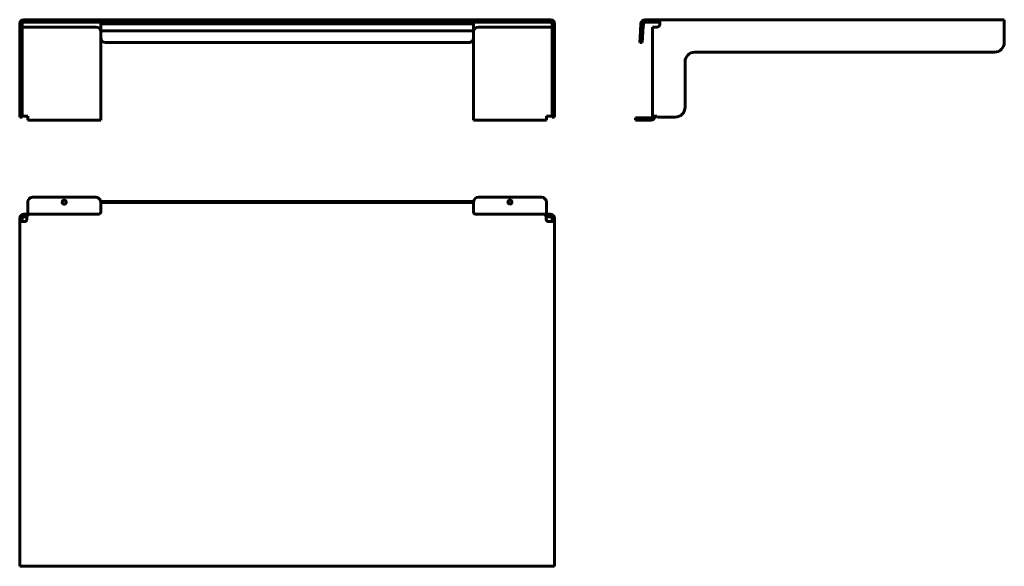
# Model space of a CAD drawing. Header units: inches. Extents: x 18 to 625, y 9 to 346.
import ezdxf

# ---------------------------------------------------------------- set-up
doc = ezdxf.new("R2010")
doc.units = ezdxf.units.IN
doc.header["$MEASUREMENT"] = 0
for name, color, linetype, lineweight in [('Front', 7, 'Continuous', 60), ('Side', 7, 'Continuous', 60), ('Top', 7, 'Continuous', 60)]:
    doc.layers.add(name, color=color, linetype=linetype, lineweight=lineweight)

# ---------------------------------------------------------------- blocks, each defined once
blk = doc.blocks.new('FamilyGeomCombination_8988-Ref_ Level')
at = {"layer": 'Top'}
for p, q in [((-117.67, 6.25), (-156.67, 6.25)), ((157.33, 6.25), (118.33, 6.25)), ((-159.67, -3.25), (-159.67, 3.25)), ((-114.67, 2.93), (-114.67, 3.22)), ((-114.67, 3.22), (115.33, 3.22)), ((115.33, 2.93), (-114.67, 2.93)), ((-114.67, 2.93), (-114.67, 0.42)), ((-114.67, 2.93), (115.33, 2.93)), ((-114.67, 0.42), (-114.67, -2.78)), ((115.33, 3.22), (115.33, 2.93)), ((115.33, 0.42), (115.33, 2.93)), ((115.33, -2.76), (115.33, 0.42)), ((160.33, -3.25), (160.33, 3.25)), ((-158.67, -4.25), (-162.17, -4.25)), ((-162.17, -5.75), (-160.17, -5.75)), ((-160.17, -5.75), (-160.17, -7.25)), ((-159.67, -4.25), (-159.67, -3.25)), ((-116.14, -4.25), (-158.67, -4.25)), ((158.67, -4.25), (116.83, -4.25)), ((158.67, -4.25), (162.83, -4.25)), ((162.83, -5.75), (160.17, -5.75)), ((160.17, -7.25), (160.17, -5.75)), ((160.33, -3.25), (160.33, -4.25)), ((-164.67, -8.75), (-164.67, -6.75)), ((-163.17, -6.75), (-164.67, -6.75)), ((-164.67, -8.75), (-164.67, -221.25)), ((-162.17, -8.75), (-164.67, -8.75)), ((-163.17, -6.75), (-163.17, -8.75)), ((-162.17, -8.75), (-161.67, -8.75)), ((161.67, -8.75), (162.83, -8.75)), ((165.33, -8.75), (162.83, -8.75)), ((163.83, -8.75), (163.83, -6.75)), ((163.83, -6.75), (165.33, -6.75)), ((165.33, -6.75), (165.33, -8.75)), ((165.33, -221.25), (165.33, -8.75)), ((-164.67, -221.25), (-162.17, -221.25)), ((162.83, -221.25), (-162.17, -221.25)), ((162.83, -221.25), (165.33, -221.25))]:
    blk.add_line(p, q, dxfattribs=at)
at = {"layer": 'Top', "flags": 128}
for points in [[(-156.67, 6.25), (-157.44, 6.15), (-158.17, 5.85), (-158.79, 5.37), (-159.27, 4.75), (-159.57, 4.03), (-159.67, 3.25)], [(-114.68, 3.52), (-114.77, 4.03), (-115.07, 4.75), (-115.55, 5.37), (-116.17, 5.85), (-116.89, 6.15), (-117.67, 6.25)], [(-137.17, 2.02), (-137.49, 2.06), (-137.78, 2.19), (-138.04, 2.38), (-138.23, 2.64), (-138.36, 2.93), (-138.4, 3.25), (-138.36, 3.57), (-138.23, 3.86), (-138.04, 4.12), (-137.78, 4.31), (-137.49, 4.44), (-137.17, 4.48)], [(-137.17, 4.48), (-136.85, 4.44), (-136.55, 4.31), (-136.3, 4.12), (-136.1, 3.86), (-135.98, 3.57), (-135.94, 3.25), (-135.98, 2.93), (-136.1, 2.64), (-136.3, 2.38), (-136.55, 2.19), (-136.85, 2.06), (-137.17, 2.02)]]:
    blk.add_lwpolyline(points, dxfattribs=at)
at = {"layer": 'Top'}
for centre, radius, start, end in [((118.33, 3.25), 3, 90, 174.75349), ((157.33, 3.25), 3, 360, 90), ((137.83, 3.25), 1.23, 90, 270), ((137.83, 3.25), 1.23, 270, 90), ((-162.17, -6.75), 2.5, 90, 180), ((-162.17, -6.75), 1, 90, 180), ((-158.67, -5.75), 1.5, 90, 180), ((-116.14, -2.78), 1.47, 270, 0), ((116.83, -2.76), 1.49, 180, 270), ((158.67, -5.75), 1.5, 0, 90), ((162.83, -6.75), 2.5, 360, 90), ((162.83, -6.75), 1, 0, 90), ((-161.67, -7.25), 1.5, 270, 0), ((161.67, -7.25), 1.5, 180, 270)]:
    blk.add_arc(centre, radius, start, end, dxfattribs=at)
blk = doc.blocks.new('FamilyGeomCombination_8988-Front')
at = {"layer": 'Front'}
for p, q in [((162.83, 62), (-162.17, 62)), ((-164.67, 59.5), (-164.67, 48)), ((-163.17, 48), (-163.17, 59.5)), ((-163.17, 57.5), (-162.17, 57.5)), ((-162.17, 60.5), (162.83, 60.5)), ((-162.17, 57.5), (-117.67, 57.5)), ((-114.67, 59.5), (-114.67, 60.5)), ((-114.67, 55.21), (-114.67, 59.5)), ((-114.67, 59.5), (115.33, 59.5)), ((115.33, 60.5), (115.33, 59.5)), ((115.33, 59.5), (115.33, 55.21)), ((162.83, 57.5), (118.33, 57.5)), ((162.83, 57.5), (163.83, 57.5)), ((163.83, 48), (163.83, 59.5)), ((165.33, 59.5), (165.33, 48)), ((-114.67, 2.5), (-114.67, 54.5)), ((115.33, 54.5), (115.33, 2.5)), ((-164.67, 48), (-164.67, 42)), ((-163.17, 42), (-163.17, 48)), ((165.33, 42), (165.33, 48)), ((-164.67, 42), (-163.17, 42)), ((-164.67, 36), (-164.67, 42)), ((-163.17, 42), (-163.17, 36)), ((163.83, 42), (165.33, 42)), ((165.33, 42), (165.33, 36)), ((-164.67, 8), (-164.67, 36)), ((-163.17, 36), (-163.17, 8)), ((163.83, 8), (163.83, 36)), ((165.33, 36), (165.33, 8)), ((-164.67, 8), (-164.67, 2)), ((-163.17, 2), (-163.17, 8)), ((165.33, 2), (165.33, 8)), ((-164.67, 2), (-163.17, 2)), ((-162.17, 2.5), (-163.13, 2.5)), ((-159.67, 2.5), (-162.17, 2.5)), ((-159.67, 2.5), (-159.67, 0)), ((-159.67, 0), (-114.67, 0)), ((-114.67, 0), (-114.67, 2.5)), ((115.33, 2.5), (115.33, 0)), ((115.33, 0), (160.33, 0)), ((160.33, 0), (160.33, 2.5)), ((160.33, 2.5), (162.83, 2.5)), ((163.8, 2.5), (162.83, 2.5)), ((163.83, 2), (165.33, 2))]:
    blk.add_line(p, q, dxfattribs=at)
at = {"layer": 'Front', "flags": 128}
for points in [[(163.83, 42), (163.83, 42.2), (163.83, 42.8), (163.83, 43.76), (163.83, 45), (163.83, 46.45), (163.83, 48)], [(163.83, 36), (163.83, 37.55), (163.83, 39), (163.83, 40.24), (163.83, 41.2), (163.83, 41.8), (163.83, 42)], [(163.83, 2), (163.83, 2.2), (163.83, 2.8), (163.83, 3.76), (163.83, 5), (163.83, 6.45), (163.83, 8)]]:
    blk.add_lwpolyline(points, dxfattribs=at)
at = {"layer": 'Front'}
for centre, radius, start, end in [((-162.17, 59.5), 2.5, 90, 180), ((162.83, 59.5), 2.5, 0, 90), ((-162.17, 59.5), 1, 90, 180), ((-117.67, 54.5), 3, 360, 90), ((-117.67, 54.5), 3, 30, 60), ((118.33, 54.5), 3, 90, 180), ((118.33, 54.5), 3, 120, 150), ((162.83, 59.5), 1, 0, 90)]:
    blk.add_arc(centre, radius, start, end, dxfattribs=at)
blk = doc.blocks.new('FamilyGeomCombination_8988-Left')
at = {"layer": 'Side'}
for p, q in [((-0.42, 62), (2.78, 62)), ((2.78, 62), (4.25, 62)), ((4.25, 62), (4.25, 60.5)), ((5.75, 62), (4.3, 62)), ((5.75, 62), (7.25, 62)), ((7.25, 62), (8.7, 62)), ((221.25, 62), (8.75, 62)), ((8.75, 62), (8.75, 59.5)), ((221.25, 59.5), (221.25, 62)), ((-2.93, 59.49), (-3.22, 55.31)), ((-3.22, 55.31), (-1.72, 55.21)), ((-1.72, 55.21), (-1.42, 59.5)), ((2.78, 60.5), (-0.42, 60.5)), ((4.25, 60.5), (2.78, 60.5)), ((4.25, 57.5), (4.25, 2.5)), ((6.75, 57.5), (4.25, 57.5)), ((4.3, 60.5), (5.75, 60.5)), ((7.25, 60.5), (5.75, 60.5)), ((8.7, 60.5), (7.25, 60.5)), ((8.75, 59), (8.75, 59.5)), ((221.25, 59.5), (221.25, 48)), ((30.25, 42), (215.25, 42)), ((24.25, 8), (24.25, 36)), ((-6.25, 1.5), (-6.25, 0)), ((-6.25, 1.5), (-6.25, 0)), ((-6.15, 1.5), (-6.25, 1.5)), ((-6.15, 1.5), (-6.25, 1.5)), ((-6.15, 1.5), (-6.25, 1.5)), ((-6.25, 0), (-6.15, 0)), ((-6.25, 0), (-6.15, 0)), ((-6.25, 0), (-3.25, 0)), ((-6.25, 0), (-6.15, 0)), ((3.25, 1.5), (-3.25, 1.5)), ((4.25, 2.5), (6.75, 2.5)), ((7.62, 2), (18.25, 2)), ((-3.25, 0), (3.25, 0))]:
    blk.add_line(p, q, dxfattribs=at)
at = {"layer": 'Side', "flags": 128}
blk.add_lwpolyline([(-6.25, 1.5), (-6.15, 1.5), (-5.85, 1.5), (-5.37, 1.5), (-4.75, 1.5), (-4.03, 1.5), (-3.25, 1.5)], dxfattribs=at)
at = {"layer": 'Side'}
for centre, radius, start, end in [((-0.42, 59.49), 2.51, 90, 180), ((-0.42, 59.5), 1, 90, 180), ((6.98, 59.27), 1.79, 262.52835, 351.21588), ((215.25, 48), 6, 270, 360), ((30.25, 36), 6, 90, 180), ((18.25, 8), 6, 270, 0), ((3.25, 2.5), 2.5, 270, 0), ((3.25, 2.5), 1, 270, 360), ((7.62, 3), 1, 210, 270), ((7.62, 3), 1, 210, 270), ((7.62, 3), 1, 210, 270), ((7.62, 3), 1, 210, 270)]:
    blk.add_arc(centre, radius, start, end, dxfattribs=at)

msp = doc.modelspace()

# ---------------------------------------------------------------- linework, layer by layer
at = {"layer": 'Front'}
for p, q in [((297.97, 338.98), (67.98, 338.98)), ((67.98, 338.98), (67.98, 338.26)), ((297.97, 338.26), (297.97, 338.98)), ((70.98, 331.69), (295.03, 331.69))]:
    msp.add_line(p, q, dxfattribs=at)
for centre, major_axis, start_param, end_param in [((70.98, 334.79), (3, 0), 3.141593, 3.665191), ((70.98, 334.69), (-3, 0), 0, 1.570796), ((295.03, 334.62), (-2.94, 0), 1.570796, 3.141593)]:
    msp.add_ellipse(centre, major_axis=major_axis, ratio=0.997564, start_param=start_param, end_param=end_param, dxfattribs=at)
at = {"layer": 'Side'}
for p, q in [((400.71, 334.79), (400.5, 331.8)), ((400.71, 334.79), (401.01, 339.08)), ((402.5, 338.98), (401.01, 339.08)), ((402, 331.69), (402.2, 334.69)), ((402.5, 338.98), (402.2, 334.69)), ((400.51, 331.9), (400.5, 331.8)), ((400.5, 331.8), (402, 331.69)), ((402, 331.69), (402, 331.79))]:
    msp.add_line(p, q, dxfattribs=at)
at = {"layer": 'Top'}
for p, q in [((67.95, 233.55), (67.95, 233.25)), ((67.95, 233.25), (297.94, 233.25)), ((295, 233.76), (70.95, 233.76)), ((297.94, 233.25), (297.94, 233.56))]:
    msp.add_line(p, q, dxfattribs=at)
for centre, major_axis, start_param, end_param in [((70.95, 233.55), (-3, 0), 4.712389, 6.283185), ((295, 233.56), (2.94, 0), 0, 1.570796)]:
    msp.add_ellipse(centre, major_axis=major_axis, ratio=0.069757, start_param=start_param, end_param=end_param, dxfattribs=at)

# ---------------------------------------------------------------- block references
at = {"layer": 'Front'}
msp.add_blockref('FamilyGeomCombination_8988-Front', (182.64, 283.76), dxfattribs=at)
at = {"layer": 'Side'}
msp.add_blockref('FamilyGeomCombination_8988-Left', (404.23, 283.76), dxfattribs=at)
at = {"layer": 'Top'}
msp.add_blockref('FamilyGeomCombination_8988-Ref_ Level', (182.62, 230.04), dxfattribs=at)

doc.saveas('drawing.dxf')
